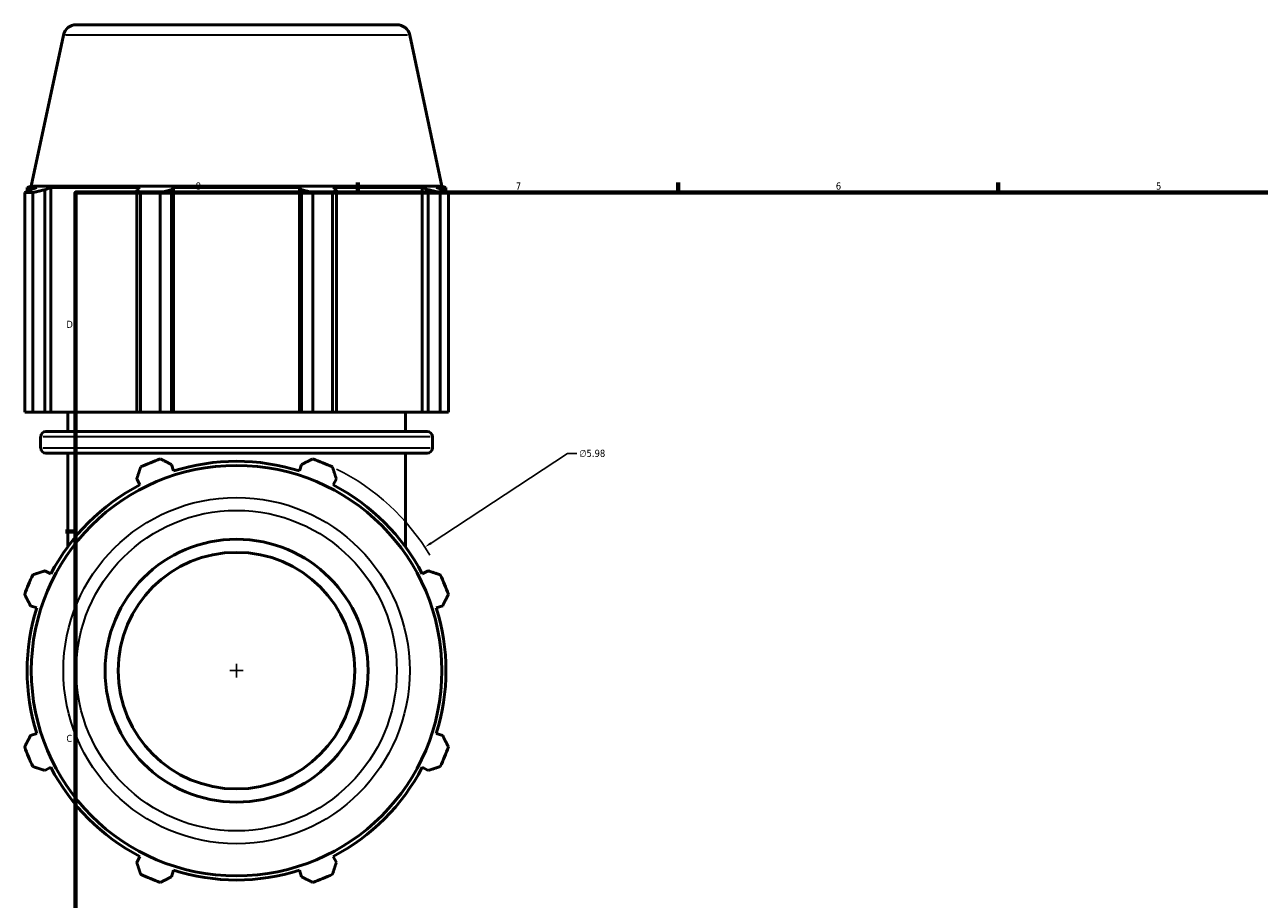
# Model space of a CAD drawing. Header units: inches. Extents: x -0.2 to 68, y -23.5 to 48.6.
# Tile 3 of 9: x -0.2 to 16.2, y 11.6 to 23.2. Entities that reach past the tile are written whole.
import ezdxf

# ---------------------------------------------------------------- set-up
doc = ezdxf.new("R2010")
doc.units = ezdxf.units.IN
doc.header["$MEASUREMENT"] = 0
for name, color, linetype, lineweight in [('Border (ANSI)', 7, 'Continuous', 70), ('Dimension (ANSI)', 7, 'Continuous', 25), ('Visible (ANSI)', 7, 'Continuous', 50), ('Visible Narrow (ANSI)', 7, 'Continuous', 35)]:
    doc.layers.add(name, color=color, linetype=linetype, lineweight=lineweight)
doc.styles.add('Note Text (ANSI)', font='tahoma.ttf')
doc.dimstyles.new('Default (ANSI)', dxfattribs={"dimtxt": 0.094488, "dimasz": 0.098425, "dimexe": 0.125, "dimexo": 0.0625, "dimgap": 0.031496, "dimtad": 0, "dimtih": 1, "dimtoh": 1, "dimrnd": 1e-08, "dimzin": 4, "dimdsep": 46, "dimtxsty": 'Note Text (ANSI)', "dimcen": 0.09, "dimdle": 0.393701, "dimclrd": 256, "dimclre": 256, "dimclrt": 5, "dimadec": 0, "dimazin": 1, "dimtfac": 1, "dimtofl": 0, "dimtmove": 0, "dimatfit": 3, "dimfxl": 1, "dimtolj": 1, "dimtzin": 4, "dimlwd": -1, "dimlwe": -1, "dimarcsym": 0})

# ---------------------------------------------------------------- blocks, each defined once
blk = doc.blocks.new('Borders Default Border')
at = {"layer": 'Border (ANSI)'}
for p, q in [((4.25, 21), (4.25, 21.134)), ((8.5, 21), (8.5, 21.134)), ((12.75, 21), (12.75, 21.134)), ((0.5, 16.5), (0.366, 16.5))]:
    blk.add_line(p, q, dxfattribs=at)
at = {"layer": 'Border (ANSI)', "flags": 128}
blk.add_lwpolyline([(0.5, 1), (0.5, 21), (33.5, 21), (33.5, 1), (0.5, 1)], dxfattribs=at)
at = {"layer": 'Border (ANSI)', "color": 5, "true_color": 0x0000ff, "char_height": 0.0945, "attachment_point": 7, "style": 'Note Text (ANSI)'}
for s, insert in [('8', (2.094, 21.038)), ('7', (6.346, 21.04)), ('6', (10.595, 21.038)), ('5', (14.847, 21.038)), ('D', (0.378, 19.203)), ('C', (0.378, 13.701))]:
    blk.add_mtext(s, dxfattribs=dict(at, insert=insert))
blk = doc.blocks.new('*D11')
at = {"layer": 'Defpoints', "color": 0, "transparency": 16777216}
for p in [(5.137, 16.29), (0.137, 13.01)]:
    blk.add_point(p, dxfattribs=at)
at = {"layer": 'Dimension (ANSI)', "transparency": 16777216}
for p, q in [((7.032, 17.533), (5.22, 16.344)), ((7.157, 17.533), (7.032, 17.533)), ((2.547, 14.65), (2.727, 14.65)), ((2.637, 14.56), (2.637, 14.74))]:
    blk.add_line(p, q, dxfattribs=at)
blk.add_arc((2.637, 14.65), 2.99, 30.874, 63.5943, dxfattribs=at)
blk.add_solid([(5.211, 16.358), (5.229, 16.33), (5.137, 16.29)], dxfattribs=at)
at = {"layer": 'Dimension (ANSI)', "color": 5, "transparency": 16777216, "insert": (7.188, 17.584), "char_height": 0.0945, "attachment_point": 1, "style": 'Note Text (ANSI)'}
blk.add_mtext('\\A1;∅5.98', dxfattribs=at)

msp = doc.modelspace()

# ---------------------------------------------------------------- linework, layer by layer
at = {"layer": 'Visible (ANSI)'}
for p, q in [((0.5089, 23.2299), (4.7659, 23.2299)), ((0.3381, 23.0916), (-0.0884, 21.0849)), ((4.9367, 23.0916), (5.3632, 21.0849)), ((-0.0678, 20.999), (-0.176, 20.999)), ((-0.176, 18.0819), (-0.176, 20.999)), ((-0.0884, 21.0849), (-0.1433, 21.067)), ((-0.0146, 21.067), (-0.1433, 21.067)), ((-0.1433, 21.016), (-0.1433, 21.067)), ((-0.0146, 21.067), (-0.1001, 21.0379)), ((5.3632, 21.0849), (-0.0884, 21.0849)), ((-0.0678, 20.999), (-0.0678, 18.0819)), ((0.0913, 21.0379), (0.1709, 21.067)), ((0.0913, 18.0819), (0.0913, 21.0379)), ((0.1709, 18.0819), (0.1709, 21.067)), ((1.3534, 21.067), (0.1709, 21.067)), ((1.3534, 21.067), (1.312, 21.0379)), ((1.312, 21.0379), (1.312, 18.0819)), ((1.625, 20.999), (1.364, 20.999)), ((1.364, 18.0819), (1.364, 20.999)), ((1.625, 20.999), (1.625, 18.0819)), ((1.7743, 21.0379), (1.8013, 21.067)), ((1.7743, 18.0819), (1.7743, 21.0379)), ((1.8013, 18.0819), (1.8013, 21.067)), ((3.4736, 21.067), (1.8013, 21.067)), ((3.4736, 18.0819), (3.4736, 21.067)), ((3.4736, 21.067), (3.5006, 21.0379)), ((3.5006, 21.0379), (3.5006, 18.0819)), ((3.9109, 20.999), (3.6499, 20.999)), ((3.6499, 18.0819), (3.6499, 20.999)), ((3.9109, 20.999), (3.9109, 18.0819)), ((3.9628, 21.0379), (3.9214, 21.067)), ((5.1039, 21.067), (3.9214, 21.067)), ((3.9628, 18.0819), (3.9628, 21.0379)), ((5.1039, 18.0819), (5.1039, 21.067)), ((5.1039, 21.067), (5.1835, 21.0379)), ((5.1835, 21.0379), (5.1835, 18.0819)), ((5.375, 21.0379), (5.2894, 21.067)), ((5.4181, 21.067), (5.2894, 21.067)), ((5.4508, 20.999), (5.3427, 20.999)), ((5.3427, 18.0819), (5.3427, 20.999)), ((5.3632, 21.0849), (5.4181, 21.067)), ((5.4181, 21.016), (5.4181, 21.067)), ((5.4508, 20.999), (5.4508, 18.0819)), ((-0.0678, 18.0819), (-0.176, 18.0819)), ((-0.0678, 18.0819), (0.0913, 18.0819)), ((0.1709, 18.0819), (0.0913, 18.0819)), ((0.1709, 18.0819), (1.312, 18.0819)), ((0.3949, 17.8255), (0.3949, 18.0819)), ((1.312, 18.0819), (1.364, 18.0819)), ((1.625, 18.0819), (1.364, 18.0819)), ((1.625, 18.0819), (1.7743, 18.0819)), ((1.8013, 18.0819), (1.7743, 18.0819)), ((1.8013, 18.0819), (3.4736, 18.0819)), ((3.5006, 18.0819), (3.4736, 18.0819)), ((3.5006, 18.0819), (3.6499, 18.0819)), ((3.9109, 18.0819), (3.6499, 18.0819)), ((3.9109, 18.0819), (3.9628, 18.0819)), ((3.9628, 18.0819), (5.1039, 18.0819)), ((4.8799, 17.8255), (4.8799, 18.0819)), ((5.1835, 18.0819), (5.1039, 18.0819)), ((5.1835, 18.0819), (5.3427, 18.0819)), ((5.4508, 18.0819), (5.3427, 18.0819)), ((0.0361, 17.6093), (0.0361, 17.7556)), ((0.106, 17.8255), (5.1689, 17.8255)), ((5.2387, 17.6093), (5.2387, 17.7556)), ((5.1689, 17.5395), (0.106, 17.5395)), ((0.3949, 16.2941), (0.3949, 17.5395)), ((1.8013, 17.3019), (1.7743, 17.3874)), ((3.5006, 17.3874), (3.4736, 17.3019)), ((4.8799, 16.2941), (4.8799, 17.5395)), ((1.312, 17.1959), (1.3534, 17.1164)), ((3.9214, 17.1164), (3.9628, 17.1959)), ((0.1709, 15.9338), (0.0913, 15.9753)), ((5.1835, 15.9753), (5.1039, 15.9338)), ((-0.1001, 15.513), (-0.0146, 15.486)), ((5.2894, 15.486), (5.375, 15.513)), ((-0.0146, 13.8137), (-0.1001, 13.7867)), ((5.375, 13.7867), (5.2894, 13.8137)), ((0.0913, 13.3245), (0.1709, 13.3659)), ((5.1039, 13.3659), (5.1835, 13.3245)), ((1.3534, 12.1834), (1.312, 12.1038)), ((3.9628, 12.1038), (3.9214, 12.1834)), ((1.7743, 11.9123), (1.8013, 11.9979)), ((3.4736, 11.9979), (3.5006, 11.9123))]:
    msp.add_line(p, q, dxfattribs=at)
for radius in [2.7258, 1.7461, 1.5715]:
    msp.add_circle((2.6374, 14.6499), radius, dxfattribs=at)
for centre, radius, start, end in [((0.5089, 23.0553), 0.1746, 90, 168), ((4.7659, 23.0553), 0.1746, 12, 90), ((0.106, 17.7556), 0.0698, 90, 180), ((5.1689, 17.7556), 0.0698, 0, 90), ((0.106, 17.6093), 0.0698, 180, 270), ((5.1689, 17.6093), 0.0698, 270, 0), ((2.6374, 14.6499), 2.99, 109.79198, 115.20802), ((2.6374, 14.6499), 2.7807, 72.5, 107.5), ((2.6374, 14.6499), 2.99, 64.79198, 70.20802), ((2.6374, 14.6499), 2.7807, 117.5, 152.5), ((2.6374, 14.6499), 2.7807, 27.5, 62.5), ((2.6374, 14.6499), 2.99, 154.79198, 160.20802), ((2.6374, 14.6499), 2.99, 19.79198, 25.20802), ((2.6374, 14.6499), 2.7807, 162.5, 197.5), ((2.6374, 14.6499), 2.7807, 342.5, 17.5), ((2.6374, 14.6499), 2.99, 199.79198, 205.20802), ((2.6374, 14.6499), 2.99, 334.79198, 340.20802), ((2.6374, 14.6499), 2.7807, 207.5, 242.5), ((2.6374, 14.6499), 2.7807, 297.5, 332.5), ((2.6374, 14.6499), 2.7807, 252.5, 287.5), ((2.6374, 14.6499), 2.99, 244.79198, 250.20802), ((2.6374, 14.6499), 2.99, 289.79198, 295.20802)]:
    msp.add_arc(centre, radius, start, end, dxfattribs=at)
for points, weights in [([(-0.176, 20.999), (-0.1373, 21.0192), (-0.1001, 21.0379)], [1, 1.00095178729, 1.00108659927]), ([(0.0913, 21.0379), (0.0134, 21.0192), (-0.0678, 20.999)], [1.00108659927, 1.00095178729, 1]), ([(1.364, 20.999), (1.3375, 21.0192), (1.312, 21.0379)], [1, 1.00095178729, 1.00108659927]), ([(1.7743, 21.0379), (1.7012, 21.0192), (1.625, 20.999)], [1.00108659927, 1.00095178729, 1]), ([(3.6499, 20.999), (3.5737, 21.0192), (3.5006, 21.0379)], [1, 1.00095178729, 1.00108659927]), ([(3.9628, 21.0379), (3.9374, 21.0192), (3.9109, 20.999)], [1.00108659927, 1.00095178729, 1]), ([(5.3427, 20.999), (5.2615, 21.0192), (5.1835, 21.0379)], [1, 1.00095178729, 1.00108659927]), ([(5.375, 21.0379), (5.4121, 21.0192), (5.4508, 20.999)], [1.00108659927, 1.00095178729, 1]), ([(1.625, 17.4632), (1.7012, 17.4246), (1.7743, 17.3874)], [1, 1.00095178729, 1.00108659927]), ([(3.5006, 17.3874), (3.5737, 17.4246), (3.6499, 17.4632)], [1.00108659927, 1.00095178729, 1]), ([(1.312, 17.1959), (1.3375, 17.2739), (1.364, 17.3551)], [1.00108659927, 1.00095178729, 1]), ([(3.9109, 17.3551), (3.9374, 17.2739), (3.9628, 17.1959)], [1, 1.00095178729, 1.00108659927]), ([(-0.0678, 15.9233), (0.0134, 15.9498), (0.0913, 15.9753)], [1, 1.00095178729, 1.00108659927]), ([(5.1835, 15.9753), (5.2615, 15.9498), (5.3427, 15.9233)], [1.00108659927, 1.00095178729, 1]), ([(-0.1001, 15.513), (-0.1373, 15.5861), (-0.176, 15.6623)], [1.00108659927, 1.00095178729, 1]), ([(5.4508, 15.6623), (5.4121, 15.5861), (5.375, 15.513)], [1, 1.00095178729, 1.00108659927]), ([(-0.176, 13.6374), (-0.1373, 13.7136), (-0.1001, 13.7867)], [1, 1.00095178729, 1.00108659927]), ([(5.375, 13.7867), (5.4121, 13.7136), (5.4508, 13.6374)], [1.00108659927, 1.00095178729, 1]), ([(0.0913, 13.3245), (0.0134, 13.3499), (-0.0678, 13.3764)], [1.00108659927, 1.00095178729, 1]), ([(5.3427, 13.3764), (5.2615, 13.3499), (5.1835, 13.3245)], [1, 1.00095178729, 1.00108659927]), ([(1.364, 11.9446), (1.3375, 12.0258), (1.312, 12.1038)], [1, 1.00095178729, 1.00108659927]), ([(3.9628, 12.1038), (3.9374, 12.0258), (3.9109, 11.9446)], [1.00108659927, 1.00095178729, 1]), ([(1.7743, 11.9123), (1.7012, 11.8752), (1.625, 11.8365)], [1.00108659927, 1.00095178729, 1]), ([(3.6499, 11.8365), (3.5737, 11.8752), (3.5006, 11.9123)], [1, 1.00095178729, 1.00108659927])]:
    msp.add_rational_spline(points, weights, degree=2, dxfattribs=at)
at = {"layer": 'Visible Narrow (ANSI)'}
for p, q in [((4.9084, 23.0916), (0.3665, 23.0916)), ((5.2067, 17.7556), (0.0681, 17.7556)), ((0.0681, 17.6093), (5.2067, 17.6093))]:
    msp.add_line(p, q, dxfattribs=at)
for radius in [2.2993, 2.1285]:
    msp.add_circle((2.6374, 14.6499), radius, dxfattribs=at)

# ---------------------------------------------------------------- block references
msp.add_blockref('Borders Default Border', (0, 0))

# ---------------------------------------------------------------- dimensions: what is measured, and where the dimension line sits
at = {"layer": 'Dimension (ANSI)'}
dim = msp.add_diameter_dim_2p(p1=(0.1375, 13.0096), p2=(5.1374, 16.2901), dimstyle='Default (ANSI)', override={"dimgap": 0.031496, "dimdec": 2, "dimlfac": 1, "dimtol": 0, "dimlim": 0, "dimtp": 0, "dimtm": 0, "dimtdec": 2}, dxfattribs=at)
dim.commit()
dim.dimension.update_dxf_attribs({"geometry": '*D11', "text_midpoint": (7.3607, 17.5333), "dimtype": 163})

doc.saveas('drawing.dxf')
